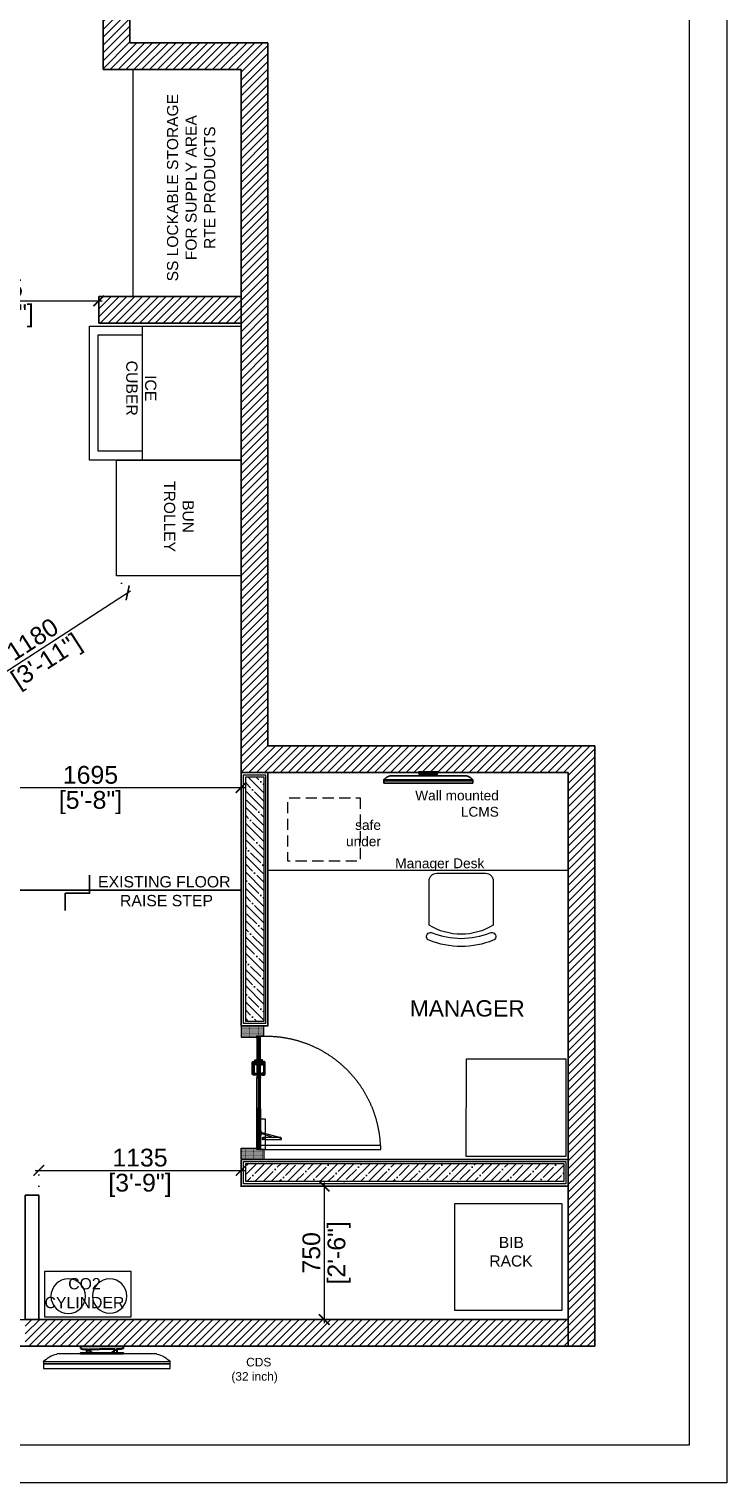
# Model space of a CAD drawing. Header units: millimetres. Extents: x -39166 to 36719, y -31650 to 11510.
# Tile 6 of 38: x -12261 to -8341, y -28951 to -20781. Entities that reach past the tile are written whole.
import ezdxf

# ---------------------------------------------------------------- set-up
doc = ezdxf.new("R2010")
doc.units = ezdxf.units.MM
doc.header["$LTSCALE"] = 500
doc.header["$MEASUREMENT"] = 0
doc.header["$PDMODE"] = 35
doc.header["$PDSIZE"] = -9
for name, pattern in [('CONTINOUS', [0]), ('DASHED2', [0.375, 0.25, -0.125]), ('DOT2', [0.125, 0, -0.125]), ('HIDDEN2', [0.1875, 0.125, -0.0625])]:
    doc.linetypes.add(name, pattern=pattern)
for name, color, linetype, lineweight in [('01_DOOR', 32, 'Continuous', 5), ('01_TEXT', 7, 'Continuous', 5), ('02_EQUIPMENT', 124, 'Continuous', 0), ('02_EQUIPMENT-TEXT', 7, 'Continuous', 0), ('A - TEXT', 7, 'Continuous', 13), ('DIM', 7, 'Continuous', 9), ('dmb', 251, 'CONTINOUS', 5), ('equipment', 124, 'Continuous', 0), ('Equipment Name', 7, 'Continuous', 5), ('TEXT-1', 7, 'Continuous', 5), ('WALL', 1, 'Continuous', 25), ('WALL NEW', 20, 'Continuous', 13)]:
    doc.layers.add(name, color=color, linetype=linetype, lineweight=lineweight)
doc.layers.add('A-HATCH', color=8, linetype='Continuous')
doc.layers.add('FINISHES', color=5, linetype='Continuous')
doc.styles.add('DIM_04', font='arial.ttf', dxfattribs={"height": 4.5})
doc.styles.add('DIM_75', font='arial.ttf', dxfattribs={"height": 4.5})
doc.styles.get("Standard").update_dxf_attribs({"font": 'arial.ttf', "height": 100})
doc.dimstyles.new('FT-Mts', dxfattribs={"dimscale": 10, "dimtxt": 20, "dimasz": 6, "dimexe": 5, "dimexo": 5, "dimgap": 2, "dimtad": 0, "dimtoh": 1, "dimdec": 0, "dimzin": 9, "dimdsep": 46, "dimtxsty": 'Standard', "dimblk": 'ARCHTICK', "dimcen": 5, "dimdle": 2, "dimclrd": 256, "dimclre": 253, "dimclrt": 6, "dimadec": 0, "dimazin": 2, "dimtfac": 1, "dimtdec": 0, "dimtofl": 0, "dimtmove": 0, "dimatfit": 3, "dimfxl": 0, "dimtolj": 1, "dimtzin": 0, "dimlwd": -1, "dimlwe": 0, "dimarcsym": 0})

# ---------------------------------------------------------------- blocks, each defined once
blk = doc.blocks.new('*U36')
at = {"layer": 'A-HATCH', "lineweight": -2}
h = blk.add_hatch(dxfattribs=at)
h.set_pattern_fill('ANSI35', color=252, scale=10.16, angle=270)
h.set_pattern_definition([(315, (2372.77, -5681.886), (45.6197, 45.6197), []), (315, (2372.77, -5727.506), (45.6197, 45.6197), [80.645, -16.129, 0, -16.129])])
h.paths.add_polyline_path([(-23.4, 3268.7), (-23.4, 1482), (-125, 1482), (-125, 3268.7)])
at = {"layer": 'FINISHES'}
blk.add_lwpolyline([(0, 3294.1), (0, 1456.6), (-150.4, 1456.6), (-150.4, 3294.1)], close=True, dxfattribs=at)
at = {"layer": 'WALL NEW'}
for points in [[(-12.7, 3281.4), (-12.7, 1469.3), (-137.7, 1469.3), (-137.7, 3281.4)], [(-23.4, 3268.7), (-23.4, 1482), (-125, 1482), (-125, 3268.7)]]:
    blk.add_lwpolyline(points, close=True, dxfattribs=at)
blk = doc.blocks.new('32dmbb')
at = {"color": 8, "lineweight": 30}
for p, q in [((80922.78, 27884.29), (80913.4, 27884.29)), ((80913.4, 27884.29), (80913.4, 27883.76)), ((80922.78, 27883.76), (80922.78, 27884.29))]:
    blk.add_line(p, q, dxfattribs=at)
at = {"color": 8}
blk.add_line((80905.96, 27882.58), (80928.09, 27882.58), dxfattribs=at)
at = {"color": 8, "lineweight": 30}
for points in [[(80913.4, 27883.76), (80913.82, 27883.65), (80914.81, 27883.65), (80914.81, 27883.56), (80914.94, 27883.56), (80914.94, 27883.51), (80914.81, 27883.51), (80914.81, 27883.45), (80915.28, 27883.45), (80915.28, 27883.51), (80915.19, 27883.51), (80915.19, 27883.56), (80915.28, 27883.56), (80915.28, 27883.65), (80918.54, 27883.65)], [(80914.71, 27882.87), (80914.71, 27883.61), (80914.79, 27883.61), (80914.79, 27883.55), (80914.92, 27883.55), (80914.92, 27883.52), (80914.79, 27883.52), (80914.79, 27883.43), (80915.3, 27883.43), (80915.3, 27883.52), (80915.2, 27883.52), (80915.2, 27883.55), (80915.3, 27883.55), (80915.3, 27883.63), (80915.45, 27883.63), (80915.45, 27882.95), (80915.86, 27882.95), (80915.86, 27882.87), (80914.71, 27882.87)], [(80922.78, 27883.76), (80922.36, 27883.65), (80921.38, 27883.65), (80921.38, 27883.56), (80921.25, 27883.56), (80921.25, 27883.51), (80921.38, 27883.51), (80921.38, 27883.45), (80920.91, 27883.45), (80920.91, 27883.51), (80920.99, 27883.51), (80920.99, 27883.56), (80920.91, 27883.56), (80920.91, 27883.65), (80918.62, 27883.65)], [(80921.47, 27882.87), (80921.47, 27883.61), (80921.39, 27883.61), (80921.39, 27883.55), (80921.26, 27883.55), (80921.26, 27883.52), (80921.39, 27883.52), (80921.39, 27883.43), (80920.89, 27883.43), (80920.89, 27883.52), (80920.98, 27883.52), (80920.98, 27883.55), (80920.89, 27883.55), (80920.89, 27883.63), (80920.73, 27883.63), (80920.73, 27882.95), (80920.32, 27882.95), (80920.32, 27882.87), (80921.47, 27882.87)]]:
    blk.add_lwpolyline(points, dxfattribs=at)
blk.add_lwpolyline([(80913.4, 27882.58), (80922.78, 27882.58), (80922.78, 27882.87), (80913.4, 27882.87)], close=True, dxfattribs=at)
at = {"color": 8}
for points in [[(80903.02, 27880.87), (80931.02, 27880.87), (80931.02, 27880.38), (80903.02, 27880.38)], [(80931.02, 27880.38), (80931.02, 27879.4), (80903.02, 27879.4), (80903.02, 27880.38)]]:
    blk.add_lwpolyline(points, close=True, dxfattribs=at)
for centre, start, end in [((80907.16, 27877.16), 102.4681, 138.0448), ((80926.89, 27877.16), 41.9552, 77.5319)]:
    blk.add_arc(centre, 5.55, start, end, dxfattribs=at)
blk = doc.blocks.new('BUN TROLLY')
blk.add_lwpolyline([(-26, 0), (0, 0), (0, -28), (-26, -28)], close=True)
at = {"layer": '02_EQUIPMENT-TEXT', "insert": (-13.3, -10.65), "char_height": 2.5, "width": 19.8202, "attachment_point": 2, "style": 'DIM_75'}
blk.add_mtext('BUN TROLLEY', dxfattribs=at)
blk = doc.blocks.new('BIB RACK')
at = {"layer": '02_EQUIPMENT'}
blk.add_lwpolyline([(24, 0), (0, 0), (0, 24), (24, 24)], close=True, dxfattribs=at)
at = {"layer": '02_EQUIPMENT-TEXT', "insert": (-3.26, 16.53), "char_height": 2.5, "width": 31.4096, "attachment_point": 1}
blk.add_mtext('{\\W6.756;  }BIB\\P{\\W5.66505;  }RACK', dxfattribs=at)
blk = doc.blocks.new('*U37')
at = {"layer": 'A-HATCH', "lineweight": -2}
h = blk.add_hatch(dxfattribs=at)
h.set_pattern_fill('ANSI35', color=252, scale=10.16, angle=270)
h.set_pattern_definition([(315, (2372.77, -5268.986), (45.6197, 45.6197), []), (315, (2372.77, -5314.606), (45.6197, 45.6197), [80.645, -16.129, 0, -16.129])])
h.paths.add_polyline_path([(-23.4, 3268.7), (-23.4, 1894.9), (-125, 1894.9), (-125, 3268.7)])
at = {"layer": 'FINISHES'}
blk.add_lwpolyline([(0, 3294.1), (0, 1869.5), (-150.4, 1869.5), (-150.4, 3294.1)], close=True, dxfattribs=at)
at = {"layer": 'WALL NEW'}
for points in [[(-12.7, 3281.4), (-12.7, 1882.2), (-137.7, 1882.2), (-137.7, 3281.4)], [(-23.4, 3268.7), (-23.4, 1894.9), (-125, 1894.9), (-125, 3268.7)]]:
    blk.add_lwpolyline(points, close=True, dxfattribs=at)
blk = doc.blocks.new('door closer')
at = {"color": 14, "linetype": 'DASHED2', "lineweight": 9, "ltscale": 0.5}
for p, q in [((10736.43, -3996.01), (10716.43, -3996.01)), ((10716.43, -3996.01), (10716.43, -3999.19)), ((10716.55, -3999.31), (10736.31, -3999.31)), ((10722.88, -3999.31), (10722.88, -3997.66)), ((10722.88, -3999.31), (10722.88, -4009.19)), ((10727.44, -3996.77), (10724.13, -4009.27)), ((10726.86, -3996.83), (10724.13, -4004.67)), ((10724.13, -3999.31), (10724.13, -3997.66)), ((10724.13, -4009.19), (10724.13, -3999.31)), ((10725.64, -3996.14), (10725.64, -3996.01)), ((10728.52, -3996.26), (10725.76, -3996.26)), ((10728.64, -3996.14), (10728.64, -3996.01)), ((10736.43, -3999.19), (10736.43, -3996.01))]:
    blk.add_line(p, q, dxfattribs=at)
for centre, radius in [((10723.51, -3997.66), 0.338), ((10727.21, -3996.64), 0.123), ((10723.51, -4009.19), 0.214)]:
    blk.add_circle(centre, radius, dxfattribs=at)
for centre, radius, start, end in [((10716.55, -3999.19), 0.12, 180, 270), ((10723.51, -3997.66), 0.625, 360, 180), ((10725.76, -3996.14), 0.12, 180, 270), ((10717.05, -4005.46), 13.03, 41.92753, 44.91686), ((10727.11, -3996.33), 0.562, 229.33989, 295.68558), ((10727.25, -3996.61), 0.25, 295.68558, 334.16196), ((10726.83, -3996.41), 0.711, 334.16196, 5.5837), ((10728.32, -3996.27), 0.78, 179.2294, 185.02337), ((10728.52, -3996.14), 0.12, 270, 0), ((10736.31, -3999.19), 0.12, 270, 0), ((10723.51, -4009.19), 0.625, 180, 0)]:
    blk.add_arc(centre, radius, start, end, dxfattribs=at)
blk = doc.blocks.new('A$C68A023B9')
at = {"layer": '01_DOOR', "ltscale": 2}
h = blk.add_hatch(color=253, dxfattribs=at)
edge = h.paths.add_edge_path()
edge.add_arc((4.75, 1.25), 0.5, 270, 381.73695)
edge.add_line((5.22, 1.44), (6, 1.44))
edge.add_line((6, 1.44), (6, 0.75))
edge.add_line((6, 0.75), (6, 0.5))
edge.add_arc((5.5, 0.5), 0.5, -90, 0, ccw=False)
edge.add_line((5.5, 0), (1.09, 0))
edge.add_arc((1.09, 0.5), 0.5, 180, 270, ccw=False)
edge.add_line((0.59, 0.5), (0.59, 0.75))
edge.add_line((0.59, 0.75), (0.59, 1.1))
edge.add_line((0.59, 1.1), (0, 1.1))
edge.add_line((0, 1.1), (0, 1.85))
edge.add_line((0, 1.85), (1.94, 1.85))
edge.add_line((1.94, 1.85), (1.94, 1.1))
edge.add_line((1.94, 1.1), (1.34, 1.1))
edge.add_line((1.34, 1.1), (1.34, 0.75))
edge.add_line((1.34, 0.75), (4.75, 0.75))
blk.add_lwpolyline([(4.75, 0.75, 0.530238), (5.22, 1.44), (6, 1.44), (6, 0.75), (6, 0.5, -0.414214), (5.5, 0), (1.09, 0, -0.414214), (0.59, 0.5), (0.59, 0.75), (0.59, 1.1), (0, 1.1), (0, 1.85), (1.94, 1.85), (1.94, 1.1), (1.34, 1.1), (1.34, 0.75)], format="xyb", close=True, dxfattribs=at)
blk = doc.blocks.new('A$C33EA3543')
at = {"ltscale": 100}
h = blk.add_hatch(dxfattribs=at)
h.set_pattern_fill('DOTS', color=256, scale=2.354974, style=0)
h.set_pattern_definition([(180, (26.7649, 52.08881), (-0.07359293, 0.14718587), [0, -0.14718587])])
h.paths.add_polyline_path([(3.46, 35.65), (3.07, 35.65), (3.07, 33.52), (0, 33.52), (0, 40.34), (0.2, 40.34), (0.2, 40.54), (3.46, 40.54)])
h = blk.add_hatch(dxfattribs=at)
h.set_pattern_fill('DOTS', color=256, scale=2.354974, style=0)
h.set_pattern_definition([(180, (34.46093, 47.15224), (-0.073593, 0.1471859), [0, -0.1471859])])
h.paths.add_polyline_path([(38.11, 35.7), (38.5, 35.7), (38.5, 33.52), (41.57, 33.52), (41.57, 40.34), (41.38, 40.34), (41.38, 40.54), (38.11, 40.54)])
at = {"lineweight": 9, "ltscale": 100}
h = blk.add_hatch(dxfattribs=at)
h.set_pattern_fill('DOLMIT', color=251, scale=0.784991, style=0)
h.set_pattern_definition([(0, (19.33007, 50.13007), (0, 0.1962478), []), (45, (19.33007, 50.13007), (-0.392496, 0.392496), [0.277536, -0.555073])])
h.paths.add_polyline_path([(25.37, 35.66), (25.37, 35.17), (25.57, 35.17), (25.57, 34.49), (38.34, 34.49), (38.34, 35.66)])
h.paths.add_polyline_path([(15.95, 35.66), (15.95, 35.17), (15.76, 35.17), (15.76, 34.49), (3.1, 34.48), (3.1, 35.66)])
for p, q in [((0, 40.34), (0, 40.54)), ((15.95, 34.49), (15.76, 34.98)), ((15.76, 34.49), (15.95, 34.98)), ((25.37, 34.49), (25.57, 34.98)), ((25.57, 34.49), (25.37, 34.98))]:
    blk.add_line(p, q)
at = {"color": 251, "lineweight": 15, "ltscale": 100}
for p, q in [((15.95, 35.66), (25.37, 35.66)), ((15.95, 34.49), (25.37, 34.49))]:
    blk.add_line(p, q, dxfattribs=at)
at = {"ltscale": 100}
for points in [[(3.46, 35.65), (3.07, 35.65), (3.07, 33.52), (0, 33.52), (0, 40.34), (0.2, 40.34), (0.2, 40.54), (3.46, 40.54)], [(38.11, 35.7), (38.5, 35.7), (38.5, 33.52), (41.57, 33.52), (41.57, 40.34), (41.38, 40.34), (41.38, 40.54), (38.11, 40.54)]]:
    blk.add_lwpolyline(points, close=True, dxfattribs=at)
blk.add_lwpolyline([(0.2, 40.54), (0.39, 40.54)])
for points in [[(15.95, 35.66), (15.95, 35.17), (15.76, 35.17), (15.76, 34.49), (3.1, 34.48), (3.1, 35.66), (15.95, 35.66)], [(25.37, 35.66), (25.37, 35.17), (25.57, 35.17), (25.57, 34.49), (38.34, 34.49), (38.34, 35.66), (25.37, 35.66)]]:
    blk.add_lwpolyline(points, dxfattribs=at)
at = {"color": 251, "linetype": 'DASHED2'}
blk.add_lwpolyline([(3.11, 34.48), (3.11, -2.92), (4.29, -2.92), (4.29, 34.48)], close=True, dxfattribs=at)
at = {"lineweight": 18, "ltscale": 2}
blk.add_lwpolyline([(15.76, 35.17), (25.57, 35.17), (25.57, 34.98), (15.76, 34.98)], close=True, dxfattribs=at)
for points in [[(15.95, 34.98), (15.76, 34.98), (15.76, 34.49), (15.95, 34.49)], [(25.37, 34.98), (25.57, 34.98), (25.57, 34.49), (25.37, 34.49)]]:
    blk.add_lwpolyline(points, close=True)
at = {"color": 251, "linetype": 'DASHED2'}
blk.add_arc((2.67, 32.71), 35.62, 272.5966, 2.8622, dxfattribs=at)
at = {"ltscale": 50, "xscale": 0.7849912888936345, "yscale": 0.7849912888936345, "zscale": 0.7849912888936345, "rotation": 180}
blk.add_blockref('A$C68A023B9', (30.97, 37.12), dxfattribs=at)
at = {"xscale": 0.4709947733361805, "yscale": 0.4709947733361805, "zscale": 0.4709947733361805}
blk.add_blockref('door closer', (-5044.24, 1916.58), dxfattribs=at)
at = {"ltscale": 50, "xscale": -0.7849912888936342, "yscale": 0.7849912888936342, "zscale": 0.7849912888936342}
blk.add_blockref('A$C68A023B9', (30.97, 33.03), dxfattribs=at)
blk = doc.blocks.new('A$C1F86041B')
at = {"layer": '02_EQUIPMENT', "linetype": 'HIDDEN2', "lineweight": -3}
for p, q in [((18.48, 1.64), (1.52, 1.64)), ((7.83, 2.25), (7.83, 2.53)), ((7.83, 2.53), (12.17, 2.53)), ((12.17, 2.53), (12.17, 2.25))]:
    blk.add_line(p, q, dxfattribs=at)
for points in [[(20, 0.76), (0, 0.76), (0, 0.51), (20, 0.51)], [(0, 0.51), (0, 0), (20, 0), (20, 0.51)], [(12.17, 1.64), (7.83, 1.64), (7.83, 1.79), (12.17, 1.79)]]:
    blk.add_lwpolyline(points, close=True, dxfattribs=at)
for points in [[(7.83, 2.25), (8.04, 2.19), (8.56, 2.19), (8.56, 2.15), (8.62, 2.15), (8.62, 2.12), (8.56, 2.12), (8.56, 2.09), (8.8, 2.09), (8.8, 2.12), (8.75, 2.12), (8.75, 2.15), (8.8, 2.15), (8.8, 2.19), (9.98, 2.19)], [(8.51, 1.79), (8.51, 2.17), (8.55, 2.17), (8.55, 2.14), (8.61, 2.14), (8.61, 2.13), (8.55, 2.13), (8.55, 2.08), (8.81, 2.08), (8.81, 2.13), (8.76, 2.13), (8.76, 2.14), (8.81, 2.14), (8.81, 2.18), (8.89, 2.18), (8.89, 1.83), (9.1, 1.83), (9.1, 1.79), (8.51, 1.79)], [(12.17, 2.25), (11.96, 2.19), (11.44, 2.19), (11.44, 2.15), (11.38, 2.15), (11.38, 2.12), (11.44, 2.12), (11.44, 2.09), (11.2, 2.09), (11.2, 2.12), (11.25, 2.12), (11.25, 2.15), (11.2, 2.15), (11.2, 2.19), (10.02, 2.19)], [(11.49, 1.79), (11.49, 2.17), (11.45, 2.17), (11.45, 2.14), (11.39, 2.14), (11.39, 2.13), (11.45, 2.13), (11.45, 2.08), (11.19, 2.08), (11.19, 2.13), (11.24, 2.13), (11.24, 2.14), (11.19, 2.14), (11.19, 2.18), (11.11, 2.18), (11.11, 1.83), (10.9, 1.83), (10.9, 1.79), (11.49, 1.79)]]:
    blk.add_lwpolyline(points, dxfattribs=at)
for centre, start, end in [((2.13, -1.16), 102.4681, 138.0448), ((17.87, -1.16), 41.9552, 77.5319)]:
    blk.add_arc(centre, 2.87, start, end, dxfattribs=at)
blk = doc.blocks.new('CHAIR-1')
at = {"flags": 128}
blk.add_lwpolyline([(11.66, 7.2, -0.286314), (11.66, -7.2), (1.71, -7.2, -0.414214), (0, -5.48), (0, 5.48, -0.414214), (1.71, 7.2)], format="xyb", close=True, dxfattribs=at)
blk.add_lwpolyline([(15.08, 7.2, -0.190894), (15.08, -7.2, -1.003263), (13.37, -6.51, 0.194272), (13.37, 6.51, -1.003263), (15.08, 7.2, -0.269311)], format="xyb", dxfattribs=at)
blk = doc.blocks.new('_ArchTick')
at = {"color": 0, "linetype": 'ByBlock', "const_width": 0.15}
blk.add_lwpolyline([(-0.5, -0.5), (0.5, 0.5)], dxfattribs=at)
blk = doc.blocks.new('*D126')
at = {"layer": 'DEFPOINTS', "color": 0}
for p in [(-11069.6, -24947.8), (-12762.5, -25002.6, 0), (-11069.6, -25043.4)]:
    blk.add_point(p, dxfattribs=at)
at = {"layer": 'DIM', "color": 253, "linetype": 'DOT2', "lineweight": 0}
for p, q in [((-11069.6, -24997.8), (-11069.6, -25093.4)), ((-12762.5, -25052.6), (-12762.5, -25093.4))]:
    blk.add_line(p, q, dxfattribs=at)
at = {"layer": 'DIM'}
blk.add_line((-12782.5, -25043.4), (-11049.6, -25043.4), dxfattribs=at)
at = {"layer": 'DIM', "xscale": 60, "yscale": 60, "zscale": 60, "rotation": 180}
blk.add_blockref('_ArchTick', (-12762.5, -25043.4), dxfattribs=at)
at = {"layer": 'DIM', "xscale": 60, "yscale": 60, "zscale": 60}
blk.add_blockref('_ArchTick', (-11069.6, -25043.4), dxfattribs=at)
at = {"layer": 'DIM', "color": 0, "char_height": 100, "attachment_point": 5}
for s, insert in [('\\A1;1695', (-11916, -24972.3)), ('\\A1;[5\'-8"]', (-11916, -25127.5))]:
    blk.add_mtext(s, dxfattribs=dict(at, insert=insert))
blk = doc.blocks.new('ICE CUBER')
at = {"layer": 'equipment', "linetype": 'ByBlock', "ltscale": 20}
blk.add_line((-7029.07, -13474.72), (-7059.07, -13474.72), dxfattribs=at)
blk.add_lwpolyline([(-7029.07, -13496.89), (-7059.07, -13496.89), (-7059.07, -13462.91), (-7029.07, -13462.91)], close=True, dxfattribs=at)
blk.add_lwpolyline([(-7057.1, -13474.72), (-7057.1, -13464.88), (-7031.04, -13464.88), (-7031.04, -13474.72)], dxfattribs=at)
blk = doc.blocks.new('*D128')
at = {"layer": 'DEFPOINTS', "color": 0}
for p in [(-13032.1, -22270.6), (-11869.6, -22270.6), (-11869.6, -22308.1)]:
    blk.add_point(p, dxfattribs=at)
at = {"layer": 'DIM'}
blk.add_line((-13052.1, -22308.1), (-11849.6, -22308.1), dxfattribs=at)
at = {"layer": 'DIM', "color": 253, "linetype": 'DOT2', "lineweight": 0}
for p, q in [((-13032.1, -22320.6), (-13032.1, -22358.1)), ((-11869.6, -22320.6), (-11869.6, -22358.1))]:
    blk.add_line(p, q, dxfattribs=at)
at = {"layer": 'DIM', "xscale": 60, "yscale": 60, "zscale": 60, "rotation": 180}
blk.add_blockref('_ArchTick', (-13032.1, -22308.1), dxfattribs=at)
at = {"layer": 'DIM', "xscale": 60, "yscale": 60, "zscale": 60}
blk.add_blockref('_ArchTick', (-11869.6, -22308.1), dxfattribs=at)
at = {"layer": 'DIM', "color": 0, "char_height": 100, "attachment_point": 5}
for s, insert in [('\\A1;1165', (-12450.8, -22237.1)), ('\\A1;[3\'-11"]', (-12450.8, -22392.2))]:
    blk.add_mtext(s, dxfattribs=dict(at, insert=insert))
blk = doc.blocks.new('CO2 CYLINDER')
for p, q in [((-19.18, -10.03), (-19.18, 0)), ((-19.18, 0), (0, 0)), ((0, 0), (0, -10.03)), ((0, -10.03), (-19.18, -10.03))]:
    blk.add_line(p, q)
for centre, radius in [((-14.44, -5.4, 0), 3.78), ((-5.28, -5.44, 0), 3.83)]:
    blk.add_circle(centre, radius)
blk = doc.blocks.new('*D130')
at = {"layer": 'DEFPOINTS', "color": 0}
for p in [(-10603.5, -27283.1), (-10603.5, -28033.1), (-10603.5, -28033.1)]:
    blk.add_point(p, dxfattribs=at)
at = {"layer": 'DIM'}
blk.add_line((-10603.5, -27263.1), (-10603.5, -28053.1), dxfattribs=at)
at = {"layer": 'DIM', "xscale": 60, "yscale": 60, "zscale": 60}
for p, rotation in [((-10603.5, -27283.1), 90), ((-10603.5, -28033.1), 270)]:
    blk.add_blockref('_ArchTick', p, dxfattribs=dict(at, rotation=rotation))
at = {"layer": 'DIM', "color": 0, "char_height": 100, "attachment_point": 5, "rotation": 90}
for s, insert in [('\\A1;[2\'-6"]', (-10519.4, -27658.1)), ('\\A1;750', (-10674.6, -27658.1))]:
    blk.add_mtext(s, dxfattribs=dict(at, insert=insert))
blk = doc.blocks.new('*D137')
at = {"layer": 'DEFPOINTS', "color": 0}
for p in [(-11069.6, -27194.6), (-12206.6, -27333.1), (-11069.6, -27333.1)]:
    blk.add_point(p, dxfattribs=at)
at = {"layer": 'DIM'}
blk.add_line((-12226.6, -27194.6), (-11049.6, -27194.6), dxfattribs=at)
at = {"layer": 'DIM', "color": 253, "linetype": 'DOT2', "lineweight": 0}
for p, q in [((-12206.6, -27283.1), (-12206.6, -27144.6)), ((-11069.6, -27283.1), (-11069.6, -27144.6))]:
    blk.add_line(p, q, dxfattribs=at)
at = {"layer": 'DIM', "xscale": 60, "yscale": 60, "zscale": 60, "rotation": 180}
blk.add_blockref('_ArchTick', (-12206.6, -27194.6), dxfattribs=at)
at = {"layer": 'DIM', "xscale": 60, "yscale": 60, "zscale": 60}
blk.add_blockref('_ArchTick', (-11069.6, -27194.6), dxfattribs=at)
at = {"layer": 'DIM', "color": 0, "char_height": 100, "attachment_point": 5}
for s, insert in [('\\A1;1135', (-11638.1, -27123.5)), ('\\A1;[3\'-9"]', (-11638.1, -27278.7))]:
    blk.add_mtext(s, dxfattribs=dict(at, insert=insert))
blk = doc.blocks.new('*D139')
at = {"layer": 'DEFPOINTS', "color": 0}
for p in [(-11769.6, -23852.5), (-11707.2, -23949.1), (-12762.5, -24494, 0)]:
    blk.add_point(p, dxfattribs=at)
at = {"layer": 'DIM'}
blk.add_line((-12716.9, -24601.5), (-11690.4, -23938.2), dxfattribs=at)
at = {"layer": 'DIM', "color": 253, "linetype": 'DOT2', "lineweight": 0}
for p, q in [((-11742.5, -23894.5), (-11680.1, -23991.1)), ((-12735.4, -24536), (-12672.9, -24632.6))]:
    blk.add_line(p, q, dxfattribs=at)
at = {"layer": 'DIM', "xscale": 60, "yscale": 60, "zscale": 60}
for p, rotation in [((-11707.2, -23949.1), 32.86793746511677), ((-12700.1, -24590.6), 212.8679374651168)]:
    blk.add_blockref('_ArchTick', p, dxfattribs=dict(at, rotation=rotation))
at = {"layer": 'DIM', "color": 0, "char_height": 100, "attachment_point": 5, "rotation": 32.86794}
for s, insert in [('\\A1;1180', (-12242.2, -24210.2)), ('\\A1;[3\'-11"]', (-12158, -24340.5))]:
    blk.add_mtext(s, dxfattribs=dict(at, insert=insert))

msp = doc.modelspace()

# ---------------------------------------------------------------- hatches: boundary and pattern name
at = {"layer": 'TEXT-1', "ltscale": 0.05}
h = msp.add_hatch(dxfattribs=at)
h.set_pattern_fill('ANSI31', color=251, scale=250)
h.set_pattern_definition([(45, (-16865.5, -26510.11), (-22.09709, 22.09709), [])])
h.paths.add_polyline_path([(-13644.58, -15833.1), (-18994.58, -15833.1), (-18994.58, -21170.6), (-17632.08, -21170.6), (-17632.08, -28183.1), (-9082.08, -28183.1), (-9082.08, -24808.1), (-10919.58, -24808.1), (-10919.58, -20858.1), (-11694.58, -20858.1), (-11694.58, -15833.1), (-12744.58, -15833.1), (-12744.58, -15983.1), (-11844.58, -15983.1), (-11844.58, -21008.1), (-11069.58, -21008.1), (-11069.58, -22283.1), (-11069.58, -22433.1), (-11069.58, -24958.1), (-9232.08, -24958.1), (-9232.08, -27133.1), (-9232.08, -27283.1), (-9232.08, -28033.1), (-12282.08, -28033.1), (-12282.08, -28183.1), (-16432.08, -28183.1), (-16432.08, -28033.1), (-16507.08, -28033.1), (-17482.08, -28033.1), (-17482.08, -25620.6), (-15572.59, -25620.6), (-15572.57, -25470.6), (-17482.08, -25470.6), (-17482.08, -22345.6), (-13032.08, -22345.6), (-13032.08, -22195.6), (-17482.08, -22195.6), (-17482.08, -21020.6), (-18844.58, -21020.6), (-18844.58, -19283.1), (-18844.58, -19133.1), (-18844.58, -15983.1), (-17044.58, -15983.1), (-16894.58, -15983.1), (-13644.58, -15983.1)])
h = msp.add_hatch(dxfattribs=at)
h.set_pattern_fill('ANSI31', color=251, scale=250)
h.set_pattern_definition([(45, (-16865.5, -26597.61), (-22.09709, 22.09709), [])])
h.paths.add_polyline_path([(-11069.58, -22283.1), (-11869.58, -22283.1), (-11869.58, -22433.1), (-11069.58, -22433.1), (-11069.58, -22370.6)])

# ---------------------------------------------------------------- linework, layer by layer
for p, q in [((-11694.58, -15833.1), (-11694.58, -20858.1)), ((-11844.58, -15983.1), (-11844.58, -21008.1)), ((-11694.58, -20858.1), (-10919.58, -20858.1)), ((-10919.58, -20858.1), (-10919.58, -24808.1)), ((-11844.58, -21008.1), (-11069.58, -21008.1)), ((-11069.58, -21008.1), (-11069.58, -22283.1)), ((-10919.58, -21008.1), (-10919.58, -22283.1)), ((-11069.58, -22283.1), (-11869.58, -22283.1)), ((-11869.58, -22283.1), (-11869.58, -22433.1)), ((-11069.58, -22283.1), (-11069.58, -22433.1)), ((-11869.58, -22433.1), (-11069.58, -22433.1)), ((-11069.58, -22433.1), (-11069.58, -24958.1)), ((-10919.58, -24808.1), (-9082.08, -24808.1)), ((-9082.08, -24808.1), (-9082.08, -28183.1)), ((-11069.58, -24958.1), (-9232.08, -24958.1)), ((-11069.58, -24958.1), (-9232.08, -24958.1)), ((-9232.08, -24958.1), (-9232.08, -27133.1)), ((-9232.08, -24958.1), (-9232.08, -27133.1)), ((-9232.08, -27133.1), (-9232.08, -27283.1)), ((-9232.08, -27283.1), (-9232.08, -28183.1)), ((-12207.08, -28033.1), (-12282.08, -28033.1)), ((-9232.08, -28033.1), (-12207.08, -28033.1)), ((-9082.08, -28183.1), (-17632.08, -28183.1))]:
    msp.add_line(p, q)
at = {"ltscale": 0.05}
msp.add_line((-11069.58, -25620.6), (-12746.34, -25620.48, -5.16), dxfattribs=at)
msp.add_lwpolyline([(-12057.5, -25734.11), (-12057.48, -25637.52), (-11921, -25637.53), (-11920.99, -25534.61)], dxfattribs=at)
at = {"layer": '02_EQUIPMENT', "flags": 128}
msp.add_lwpolyline([(-9232.08, -24958.1), (-10919.18, -24958.1), (-10919.18, -25507.99), (-9232.08, -25507.99)], close=True, dxfattribs=at)
at = {"layer": '02_EQUIPMENT', "linetype": 'HIDDEN2', "flags": 128}
msp.add_lwpolyline([(-10400.89, -25101.17), (-10400.89, -25457.12), (-10806.9, -25457.12), (-10806.9, -25101.17)], close=True, dxfattribs=at)
at = {"layer": 'A - TEXT', "ltscale": 0.05}
for points in [[(-19759.2, -15151.6), (-8340.68, -15151.6), (-8340.68, -28951.08), (-19759.2, -28951.08)], [(-19547.06, -15363.74), (-8552.82, -15363.74), (-8552.82, -28738.95), (-19547.06, -28738.95)]]:
    msp.add_lwpolyline(points, close=True, dxfattribs=at)
at = {"layer": 'A - TEXT'}
msp.add_lwpolyline([(-11675.98, -21008.07), (-11069.58, -21008.1), (-11069.68, -22283.11), (-11676.08, -22283.08)], close=True, dxfattribs=at)
at = {"layer": 'equipment', "flags": 128}
msp.add_lwpolyline([(-9804.53, -26567.36), (-9244.71, -26567.41), (-9244.78, -27117.07), (-9804.59, -27117.02)], close=True, dxfattribs=at)
at = {"layer": 'FINISHES'}
msp.add_lwpolyline([(-12282.08, -27333.1), (-12206.58, -27333.1), (-12206.58, -28033.1), (-12282.08, -28033.1)], close=True, dxfattribs=at)
at = {"layer": 'TEXT-1', "ltscale": 0.05}
msp.add_lwpolyline([(-18844.58, -15983.1), (-18844.58, -21020.6), (-17482.08, -21020.6), (-17482.08, -22195.6), (-13032.08, -22195.6), (-13032.08, -22345.6), (-17482.08, -22345.6), (-17482.08, -25470.6), (-15572.58, -25470.6), (-15572.58, -25620.6), (-17482.08, -25620.6), (-17482.08, -28033.1), (-9232.08, -28033.1), (-9232.08, -24958.1), (-11069.58, -24958.1), (-11069.58, -22433.1), (-11869.58, -22433.1), (-11869.58, -22283.1), (-11069.58, -22283.1), (-11069.58, -21008.1), (-11844.58, -21007.1), (-11844.28, -15983.11)], dxfattribs=at)

# ---------------------------------------------------------------- block references
at = {"color": 18}
msp.add_blockref('*U37', (-10919.18, -28252.15), dxfattribs=at)
at = {"color": 18, "rotation": 90}
msp.add_blockref('*U36', (-7775.52, -27132.7), dxfattribs=at)
at = {"layer": '01_DOOR', "linetype": 'ByBlock', "xscale": 18.03958047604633, "yscale": 18.03958047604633, "zscale": 18.03958047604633, "rotation": 90.00000000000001}
msp.add_blockref('A$C33EA3543', (-10338.26, -27132.7), dxfattribs=at)
at = {"layer": '02_EQUIPMENT', "yscale": 25, "zscale": 25}
for name, p, xscale, rotation in [('BUN TROLLY', (-11069.63, -23852.49), 25, 270), ('A$C1F86041B', (-9768.14, -25018.1), -25, 0.01325024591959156), ('CHAIR-1', (-9833.52, -25524.69), 25, 270)]:
    msp.add_blockref(name, p, dxfattribs=dict(at, xscale=xscale, rotation=rotation))
at = {"layer": 'dmb', "xscale": -25.4, "yscale": 25.4, "zscale": 25.4}
msp.add_blockref('32dmbb', (2043468.02, -736444.06), dxfattribs=at)
at = {"layer": 'equipment', "extrusion": (-1.21241e-06, 8.13382e-11, 1), "xscale": 25.09664702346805, "yscale": 25.09664702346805, "zscale": 25.09664702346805, "rotation": 89.9961561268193}
msp.add_blockref('ICE CUBER', (-349784.34, 153979.25, 0.01), dxfattribs=at)
at = {"layer": 'equipment', "xscale": -25.4, "yscale": 25.4, "zscale": 25.4, "rotation": 359.9961561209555}
msp.add_blockref('CO2 CYLINDER', (-12174.78, -27763.52, 0), dxfattribs=at)
at = {"layer": 'WALL', "xscale": 25, "yscale": 25, "zscale": 25}
msp.add_blockref('BIB RACK', (-9868.32, -27981.52, 0), dxfattribs=at)

# ---------------------------------------------------------------- texts
at = {"layer": '01_TEXT', "ltscale": 10, "insert": (-10994.09, -28319.51, 0), "char_height": 40, "width": 946.7192, "attachment_point": 5, "style": 'DIM_75'}
msp.add_mtext('   {\\H1.2x;CDS\\P(32 inch)}', dxfattribs=at)
at = {"layer": '02_EQUIPMENT-TEXT', "ltscale": 10, "insert": (-11214.44, -21671.97), "char_height": 62.5, "attachment_point": 8, "rotation": 90, "style": 'DIM_04'}
msp.add_mtext('SS LOCKABLE STORAGE\\PFOR SUPPLY AREA \\PRTE PRODUCTS', dxfattribs=at)
at = {"layer": '02_EQUIPMENT-TEXT', "width": 704.0294, "attachment_point": 9}
for s, insert, char_height in [('Wall mounted\\PLCMS', (-9622.04, -25207.58), 55), ('safe \\Punder', (-10284.01, -25373.94), 55), ('{\\H0.88235x;Manager Desk}', (-9703.23, -25513.12), 62.4997)]:
    msp.add_mtext(s, dxfattribs=dict(at, insert=insert, char_height=char_height))
at = {"layer": 'Equipment Name'}
for s, insert, char_height, width, attachment_point, rotation in [('\\pt63.5;ICE CUBER', (-11716.16, -22799.03, -0.41), 63.5, 253.9853, 8, 269.996156), ('EXISTING FLOOR\\P RAISE STEP', (-11501.38, -25711.11), 63.5, 1940.5417, 8, 359.996156), ('MANAGER', (-10122.3, -26331.1), 91.44, 336.4766, 7, 359.996156), ('CO2\\PCYLINDER', (-11949.9, -27970.04, 0), 63.5, 423.5087, 8, 359.996156)]:
    msp.add_mtext(s, dxfattribs=dict(at, insert=insert, char_height=char_height, width=width, attachment_point=attachment_point, rotation=rotation))

# ---------------------------------------------------------------- dimensions: what is measured, and where the dimension line sits
at = {"layer": 'DIM'}
for base, p1, p2, picture, middle in [((-11869.58011869, -22308.10887611), (-13032.08011869, -22270.59600353), (-11869.58011869, -22270.59600353), '*D128', (-12450.83011869, -22308.10887611)), ((-11069.58, -25043.37), (-12762.45, -25002.58, 0), (-11069.58, -24947.83), '*D126', (-11916.02, -25043.37))]:
    dim = msp.add_linear_dim(base=base, p1=p1, p2=p2, dimstyle='FT-Mts', override={"dimtxt": 8, "dimtad": 1, "dimtoh": 0, "dimrnd": 5, "dimpost": '\\X', "dimclrt": 0, "dimfxl": 2}, dxfattribs=at)
    dim.commit()
    dim.dimension.update_dxf_attribs({"geometry": picture, "text_midpoint": middle})
for p1, p2, distance, picture, middle in [((-12762.49, -24494.01, 0), (-11769.63, -23852.49), -114.99, '*D139', (-12203.65, -24269.84)), ((-12206.58, -27333.1), (-11069.58, -27333.1), 138.49, '*D137', (-11638.08, -27194.61))]:
    dim = msp.add_aligned_dim(p1=p1, p2=p2, distance=distance, dimstyle='FT-Mts', override={"dimtxt": 8, "dimtad": 1, "dimtoh": 0, "dimrnd": 5, "dimpost": '\\X', "dimclrt": 0, "dimfxl": 2}, dxfattribs=at)
    dim.commit()
    dim.dimension.update_dxf_attribs({"geometry": picture, "text_midpoint": middle})
dim = msp.add_linear_dim(base=(-10603.5, -28033.1), p1=(-10603.5, -27283.1), p2=(-10603.5, -28033.1), angle=90, dimstyle='FT-Mts', override={"dimtxt": 8, "dimtad": 1, "dimtoh": 0, "dimrnd": 5, "dimpost": '\\X', "dimclrt": 0, "dimfxl": 2}, dxfattribs=at)
dim.commit()
dim.dimension.update_dxf_attribs({"geometry": '*D130', "text_midpoint": (-10603.5, -27658.1)})

doc.saveas('drawing.dxf')
